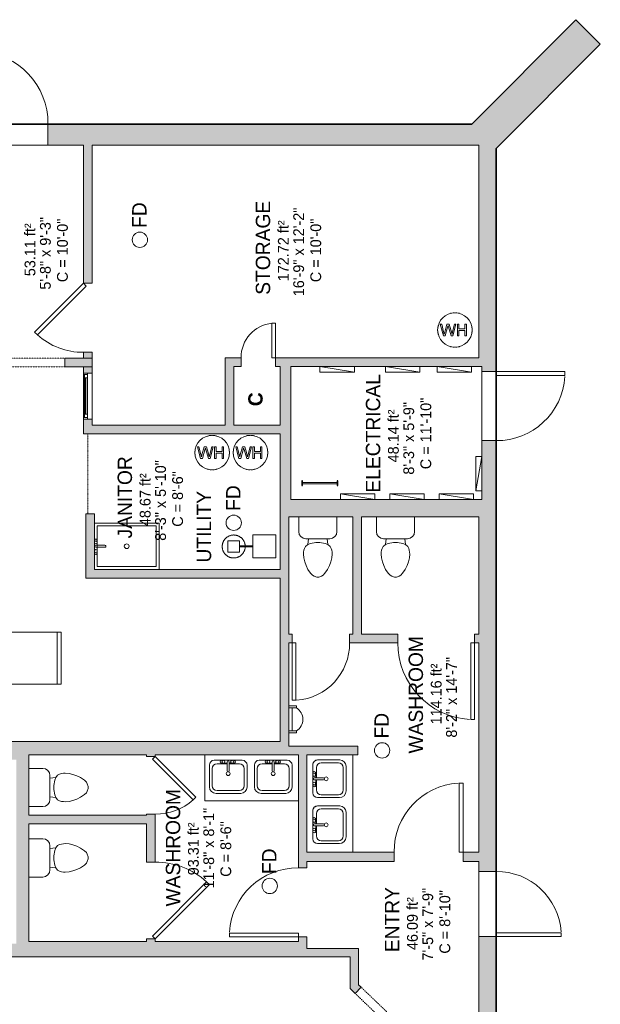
# Model space of a CAD drawing. Header units: inches. Extents: x -294 to 396, y -522 to 604.
# Tile 3 of 3: x 93 to 396, y 5 to 519. Entities that reach past the tile are written whole.
import ezdxf

# ---------------------------------------------------------------- set-up
doc = ezdxf.new("R2010")
doc.units = ezdxf.units.IN
doc.header["$MEASUREMENT"] = 0
doc.linetypes.add('Dash', pattern=[0.23622, 0.11811, -0.11811])
doc.linetypes.add('Overhead', pattern=[0.15625, 0.09375, -0.0625])
for name, color, linetype, lineweight in [('A-AREA', 32, 'Dash', 9), ('A-AREA-IDEN', 2, 'Continuous', 9), ('A-DETL', 90, 'Continuous', 9), ('A-DETL-GENF', 92, 'Overhead', 9), ('A-DETL-MEDM', 90, 'Continuous', 9), ('A-DOOR', 31, 'Continuous', 9), ('A-FLOR', 192, 'Continuous', 9), ('A-GENM', 13, 'Continuous', 9), ('A-GLAZ', 151, 'Continuous', 9), ('A-OBJECTS', 90, 'Continuous', 9), ('A-WALL', 90, 'Continuous', 9), ('A-WALL-PATT', 111, 'Continuous', 9), ('E-ELEC-EQPM', 71, 'Continuous', 9), ('G-ANNO-TEXT', 231, 'Continuous', 9), ('M-EQPM', 90, 'Continuous', 9), ('P-SANR-FIXT', 6, 'Continuous', 9), ('Q-SPCQ', 2, 'Continuous', 9)]:
    doc.layers.add(name, color=color, linetype=linetype, lineweight=lineweight)
doc.styles.add('Inter_1', font='txt', dxfattribs={"height": 5.625})
doc.styles.add('Inter_2', font='txt', dxfattribs={"height": 7.5})
doc.styles.add('Inter_B', font='txt', dxfattribs={"height": 7.5})

# ---------------------------------------------------------------- blocks, each defined once
blk = doc.blocks.new('Planitar - Single Door_Flush Panel - 3_-0_ x 6_-8_ 45-4178307-Main Floor')
at = {"layer": 'A-DOOR', "lineweight": 18}
for p, q in [((-7.46, 27.71), (-8.88, 26.29)), ((16.58, 0.83), (-8.88, 26.29)), ((18, 2.25), (-7.46, 27.71)), ((18, 2.25), (16.58, 0.83))]:
    blk.add_line(p, q, dxfattribs=at)
at = {"layer": 'A-DOOR'}
blk.add_arc((17.46, 2.55), 35.46, 137.9691, 180.478, dxfattribs=at)
blk = doc.blocks.new('Planitar - Single Door_Flush Panel - 3_-2_ x 6_-8_-4178265-Main Floor')
at = {"layer": 'A-DOOR', "lineweight": 18}
for p, q in [((16.99, -5.5), (16.99, -43.5)), ((19, -5.5), (16.99, -5.5)), ((19, -5.5), (19, -43.5)), ((19, -43.5), (16.99, -43.5))]:
    blk.add_line(p, q, dxfattribs=at)
at = {"layer": 'A-DOOR'}
blk.add_arc((18.77, -5.8), 37.77, 179.5448, 266.4648, dxfattribs=at)
blk = doc.blocks.new('Planitar - Single Door_Flush Panel - 1_-6_ x 6_-8_-4178373-Main Floor')
at = {"layer": 'A-DOOR', "lineweight": 18}
for p, q in [((6.99, 2.25), (6.99, 20.25)), ((9, 20.25), (6.99, 20.25)), ((9, 2.25), (9, 20.25)), ((9, 2.25), (6.99, 2.25))]:
    blk.add_line(p, q, dxfattribs=at)
at = {"layer": 'A-DOOR'}
blk.add_arc((8.77, 2.55), 17.77, 95.2025, 180.9674, dxfattribs=at)
blk = doc.blocks.new('Planitar - Single Door_Flush Panel - 3_-0_ x 6_-8_-4312820-Main Floor')
at = {"layer": 'A-DOOR', "lineweight": 18}
for p, q in [((15.99, -3.75), (15.99, -39.75)), ((18, -3.75), (15.99, -3.75)), ((18, -3.75), (18, -39.75)), ((18, -39.75), (15.99, -39.75))]:
    blk.add_line(p, q, dxfattribs=at)
at = {"layer": 'A-DOOR'}
blk.add_arc((17.77, -4.05), 35.77, 179.5194, 266.3656, dxfattribs=at)
blk = doc.blocks.new('Planitar - Single Door_Flush Panel - 3_-0_ x 6_-8_-4178638-Main Floor')
at = {"layer": 'A-DOOR', "lineweight": 18}
for p, q in [((15.99, 2.5), (15.99, 38.5)), ((18, 38.5), (15.99, 38.5)), ((18, 2.5), (18, 38.5)), ((18, 2.5), (15.99, 2.5))]:
    blk.add_line(p, q, dxfattribs=at)
at = {"layer": 'A-DOOR'}
blk.add_arc((17.77, 2.8), 35.77, 93.6344, 180.4806, dxfattribs=at)
blk = doc.blocks.new('Planitar - Single Door_Flush Panel - 3_-0_ x 6_-8_-4178727-Main Floor')
at = {"layer": 'A-DOOR', "lineweight": 18}
for p, q in [((15.99, -2.25), (15.99, -38.25)), ((18, -2.25), (15.99, -2.25)), ((18, -2.25), (18, -38.25)), ((18, -38.25), (15.99, -38.25))]:
    blk.add_line(p, q, dxfattribs=at)
at = {"layer": 'A-DOOR'}
blk.add_arc((17.77, -2.55), 35.77, 179.5194, 266.3656, dxfattribs=at)
blk = doc.blocks.new('Planitar - Single Door_Flush Panel - 2_-6_ x 6_-8_-4178827-Main Floor')
at = {"layer": 'A-DOOR', "lineweight": 18}
for p, q in [((12.99, 2.25), (12.99, 32.25)), ((15, 32.25), (12.99, 32.25)), ((15, 2.25), (15, 32.25)), ((15, 2.25), (12.99, 2.25))]:
    blk.add_line(p, q, dxfattribs=at)
at = {"layer": 'A-DOOR'}
blk.add_arc((14.77, 2.55), 29.77, 93.991, 180.5775, dxfattribs=at)
blk = doc.blocks.new('Planitar - Single Door_Flush Panel - 2_-6_ x 6_-8_ 45-4186511-Main Floor')
at = {"layer": 'A-DOOR', "lineweight": 18}
for p, q in [((13.58, -0.83), (-7.63, -22.04)), ((15, -2.25), (-6.21, -23.46)), ((15, -2.25), (13.58, -0.83)), ((-6.21, -23.46), (-7.63, -22.04))]:
    blk.add_line(p, q, dxfattribs=at)
at = {"layer": 'A-DOOR'}
blk.add_arc((14.46, -2.55), 29.46, 179.4247, 221.4255, dxfattribs=at)
blk = doc.blocks.new('Planitar - Single Door_Flush Panel - 3_-4_ x 6_-8_ 45-4179040-Main Floor')
at = {"layer": 'A-DOOR', "lineweight": 18}
for p, q in [((-8.28, 30.53), (-9.7, 29.11)), ((18.58, 0.83), (-9.7, 29.11)), ((20, 2.25), (-8.28, 30.53)), ((20, 2.25), (18.58, 0.83))]:
    blk.add_line(p, q, dxfattribs=at)
at = {"layer": 'A-DOOR'}
blk.add_arc((19.46, 2.55), 39.46, 137.668, 180.4295, dxfattribs=at)
blk = doc.blocks.new('Planitar - Single Door_Flush Panel - 3_-4_ x 6_-8_-4178958-Main Floor')
at = {"layer": 'A-DOOR', "lineweight": 18}
for p, q in [((17.99, -2.25), (17.99, -42.25)), ((20, -2.25), (17.99, -2.25)), ((20, -2.25), (20, -42.25)), ((20, -42.25), (17.99, -42.25))]:
    blk.add_line(p, q, dxfattribs=at)
at = {"layer": 'A-DOOR'}
blk.add_arc((19.77, -2.55), 39.77, 179.5677, 266.5563, dxfattribs=at)
blk = doc.blocks.new('Planitar - Single Door_Flush Panel - 2_-10_ x 6_-8_-4331855-Main Floor')
at = {"layer": 'A-DOOR', "lineweight": 18}
for p, q in [((14.99, 4.5), (14.99, 38.5)), ((17, 38.5), (14.99, 38.5)), ((17, 4.5), (17, 38.5)), ((17, 4.5), (14.99, 4.5))]:
    blk.add_line(p, q, dxfattribs=at)
at = {"layer": 'A-DOOR'}
blk.add_arc((16.77, 4.8), 33.77, 93.7425, 180.5091, dxfattribs=at)
blk = doc.blocks.new('Planitar - Opening - 3_-2_ x 6_-8_-4179119-Main Floor')
at = {"layer": 'A-DETL-GENF'}
for p, q in [((18.68, 2.25), (-19.32, 2.25)), ((-19.32, -2.25), (18.68, -2.25))]:
    blk.add_line(p, q, dxfattribs=at)
at = {"layer": 'A-DETL-MEDM'}
for p, q in [((-19.32, 2.25), (-19.32, -2.25)), ((18.68, -2.25), (18.68, 2.25))]:
    blk.add_line(p, q, dxfattribs=at)
blk = doc.blocks.new('Fridge - Default 1-4196320-Main Floor')
at = {"layer": 'Q-SPCQ'}
for p, q in [((13.56, -3.94), (-13.56, -3.94)), ((-13.56, -3.94), (-13.56, -37.27)), ((-13.56, -3.94), (13.56, -3.94)), ((-13.56, -37.27), (-13.56, -3.94)), ((13.56, -37.27), (13.56, -3.94)), ((13.56, -3.94), (13.56, -37.27)), ((-13.56, -35.27), (13.56, -35.27)), ((-13.56, -37.27), (13.56, -37.27)), ((13.56, -37.27), (-13.56, -37.27))]:
    blk.add_line(p, q, dxfattribs=at)
blk = doc.blocks.new('Water Softener - Default 1-3371083-Main Floor')
at = {"layer": 'M-EQPM'}
for p, q in [((22, 6), (10, 6)), ((10, 6), (10, -6)), ((22, -6), (22, 6)), ((3, 3), (-3, 3)), ((-3, 3), (-3, -3)), ((3, -3), (3, 3)), ((5.75, 0.25), (3, 0.25)), ((10, 0.25), (9.75, 0.25)), ((-3, -3), (3, -3)), ((3, -0.25), (5.75, -0.25)), ((9.75, -0.25), (10, -0.25)), ((10, -6), (22, -6))]:
    blk.add_line(p, q, dxfattribs=at)
at = {"layer": 'M-EQPM', "flags": 128}
for points in [[(6, 0.24), (5.98, 0.48), (5.96, 0.72), (5.92, 0.96), (5.88, 1.19), (5.83, 1.43), (5.77, 1.66), (5.7, 1.89), (5.62, 2.11), (5.53, 2.34), (5.43, 2.56), (5.32, 2.77), (5.21, 2.98), (5.08, 3.19), (4.95, 3.39), (4.81, 3.58), (4.67, 3.77), (4.51, 3.96), (4.35, 4.13), (4.18, 4.3), (4, 4.47), (3.82, 4.62), (3.63, 4.77), (3.44, 4.92), (3.24, 5.05), (3.04, 5.17), (2.83, 5.29), (2.61, 5.4), (2.4, 5.5), (2.17, 5.59), (1.95, 5.67), (1.72, 5.75), (1.49, 5.81), (1.26, 5.87), (1.02, 5.91), (0.78, 5.95), (0.54, 5.98), (0.3, 5.99), (0.06, 6), (-0.18, 6), (-0.41, 5.99), (-0.65, 5.96), (-0.89, 5.93), (-1.13, 5.89), (-1.36, 5.84), (-1.6, 5.78), (-1.83, 5.72), (-2.05, 5.64), (-2.28, 5.55), (-2.5, 5.46), (-2.71, 5.35), (-2.92, 5.24), (-3.13, 5.12), (-3.33, 4.99), (-3.53, 4.85), (-3.72, 4.71), (-3.91, 4.55), (-4.09, 4.39), (-4.26, 4.23), (-4.42, 4.05), (-4.58, 3.87), (-4.73, 3.69), (-4.88, 3.49), (-5.01, 3.3), (-5.14, 3.09), (-5.26, 2.88), (-5.37, 2.67), (-5.47, 2.46), (-5.57, 2.23), (-5.65, 2.01), (-5.73, 1.78), (-5.8, 1.55), (-5.85, 1.32), (-5.9, 1.08), (-5.94, 0.85), (-5.97, 0.61), (-5.99, 0.37), (-6, 0.13), (-6, 0)], [(7.75, 0.25), (7.75, 0.25), (7.74, 0.25), (7.74, 0.25), (7.72, 0.25), (7.71, 0.25), (7.69, 0.25), (7.67, 0.25), (7.65, 0.25), (7.62, 0.25), (7.59, 0.25), (7.56, 0.25), (7.52, 0.25), (7.49, 0.25), (7.44, 0.25), (7.4, 0.25), (7.35, 0.25), (7.31, 0.25), (7.25, 0.25), (7.2, 0.25), (7.14, 0.25), (7.08, 0.25), (7.02, 0.25), (6.96, 0.25), (6.9, 0.25), (6.83, 0.25), (6.76, 0.25), (6.69, 0.25), (6.62, 0.25), (6.55, 0.25), (6.47, 0.25), (6.4, 0.25), (6.32, 0.25), (6.25, 0.25), (6.17, 0.25), (6.09, 0.25), (6.01, 0.25), (5.93, 0.25), (5.85, 0.25), (5.77, 0.25), (5.75, 0.25)], [(7.7, 0.24), (7.71, 0.25), (7.72, 0.25), (7.73, 0.25), (7.74, 0.25), (7.75, 0.25), (7.75, 0.25)], [(7.75, 0.25), (7.75, 0.25), (7.76, 0.25), (7.76, 0.25), (7.78, 0.25), (7.79, 0.25), (7.81, 0.25), (7.83, 0.25), (7.85, 0.25), (7.88, 0.25), (7.91, 0.25), (7.94, 0.25), (7.98, 0.25), (8.01, 0.25), (8.06, 0.25), (8.1, 0.25), (8.15, 0.25), (8.19, 0.25), (8.25, 0.25), (8.3, 0.25), (8.36, 0.25), (8.42, 0.25), (8.48, 0.25), (8.54, 0.25), (8.6, 0.25), (8.67, 0.25), (8.74, 0.25), (8.81, 0.25), (8.88, 0.25), (8.95, 0.25), (9.03, 0.25), (9.1, 0.25), (9.18, 0.25), (9.25, 0.25), (9.33, 0.25), (9.41, 0.25), (9.49, 0.25), (9.57, 0.25), (9.65, 0.25), (9.73, 0.25), (9.75, 0.25)], [(-6, 0), (-6, -0.24), (-5.98, -0.48), (-5.96, -0.72), (-5.92, -0.96), (-5.88, -1.19), (-5.83, -1.43), (-5.77, -1.66), (-5.7, -1.89), (-5.62, -2.11), (-5.53, -2.34), (-5.43, -2.56), (-5.32, -2.77), (-5.21, -2.98), (-5.08, -3.19), (-4.95, -3.39), (-4.81, -3.58), (-4.67, -3.77), (-4.51, -3.96), (-4.35, -4.13), (-4.18, -4.3), (-4, -4.47), (-3.82, -4.62), (-3.63, -4.77), (-3.44, -4.92), (-3.24, -5.05), (-3.04, -5.17), (-2.83, -5.29), (-2.61, -5.4), (-2.4, -5.5), (-2.17, -5.59), (-1.95, -5.67), (-1.72, -5.75), (-1.49, -5.81), (-1.26, -5.87), (-1.02, -5.91), (-0.78, -5.95), (-0.54, -5.98), (-0.3, -5.99), (-0.06, -6), (0.18, -6), (0.41, -5.99), (0.65, -5.96), (0.89, -5.93), (1.13, -5.89), (1.36, -5.84), (1.6, -5.78), (1.83, -5.72), (2.05, -5.64), (2.28, -5.55), (2.5, -5.46), (2.71, -5.35), (2.92, -5.24), (3.13, -5.12), (3.33, -4.99), (3.53, -4.85), (3.72, -4.71), (3.91, -4.55), (4.09, -4.39), (4.26, -4.23), (4.42, -4.05), (4.58, -3.87), (4.73, -3.69), (4.88, -3.49), (5.01, -3.3), (5.14, -3.09), (5.26, -2.88), (5.37, -2.67), (5.47, -2.46), (5.57, -2.23), (5.65, -2.01), (5.73, -1.78), (5.8, -1.55), (5.85, -1.32), (5.9, -1.08), (5.94, -0.85), (5.97, -0.61), (5.99, -0.37), (5.99, -0.23)], [(5.75, -0.25), (5.83, -0.25), (5.91, -0.25), (5.99, -0.25), (6.07, -0.25), (6.15, -0.25), (6.23, -0.25), (6.3, -0.25), (6.38, -0.25), (6.45, -0.25), (6.53, -0.25), (6.6, -0.25), (6.67, -0.25), (6.74, -0.25), (6.81, -0.25), (6.88, -0.25), (6.94, -0.25), (7.01, -0.25), (7.07, -0.25), (7.13, -0.25), (7.18, -0.25), (7.24, -0.25), (7.29, -0.25), (7.34, -0.25), (7.39, -0.25), (7.43, -0.25), (7.47, -0.25), (7.51, -0.25), (7.55, -0.25), (7.58, -0.25), (7.61, -0.25), (7.64, -0.25), (7.67, -0.25), (7.69, -0.25), (7.71, -0.25), (7.72, -0.25), (7.73, -0.25), (7.74, -0.25), (7.75, -0.25), (7.75, -0.25), (7.75, -0.25)], [(7.75, -0.25), (7.74, -0.25), (7.73, -0.25), (7.72, -0.25), (7.71, -0.25), (7.7, -0.25)], [(9.75, -0.25), (9.67, -0.25), (9.59, -0.25), (9.51, -0.25), (9.43, -0.25), (9.35, -0.25), (9.27, -0.25), (9.2, -0.25), (9.12, -0.25), (9.05, -0.25), (8.97, -0.25), (8.9, -0.25), (8.83, -0.25), (8.76, -0.25), (8.69, -0.25), (8.62, -0.25), (8.56, -0.25), (8.49, -0.25), (8.43, -0.25), (8.37, -0.25), (8.32, -0.25), (8.26, -0.25), (8.21, -0.25), (8.16, -0.25), (8.11, -0.25), (8.07, -0.25), (8.03, -0.25), (7.99, -0.25), (7.95, -0.25), (7.92, -0.25), (7.89, -0.25), (7.86, -0.25), (7.83, -0.25), (7.81, -0.25), (7.79, -0.25), (7.78, -0.25), (7.77, -0.25), (7.76, -0.25), (7.75, -0.25), (7.75, -0.25), (7.75, -0.25)]]:
    blk.add_lwpolyline(points, dxfattribs=at)
blk = doc.blocks.new('Toilet - Default 1-316794-Main Floor')
at = {"layer": 'P-SANR-FIXT'}
for p, q in [((-9.98, 11.75), (-9.98, 19.47)), ((9.98, 19.47), (9.98, 11.75)), ((6.25, 8.02), (-6.25, 8.02)), ((-4.86, 8.02), (-5.21, 5)), ((-3.84, 5.5), (-5.21, 5)), ((-1, 6), (-3.84, 5.5)), ((1, 6), (-1, 6)), ((3.84, 5.5), (1, 6)), ((5.21, 5), (3.84, 5.5)), ((4.86, 8.02), (5.21, 5)), ((-7.41, 1), (-7.5, 0)), ((-7.5, 0), (-7.33, -1.99)), ((-7.24, 2), (-7.41, 1)), ((-6.97, 3), (-7.24, 2)), ((-6.4, 4), (-6.97, 3)), ((-5.21, 5), (-6.4, 4)), ((6.4, 4), (5.21, 5)), ((6.97, 3), (6.4, 4)), ((7.24, 2), (6.97, 3)), ((7.41, 1), (7.24, 2)), ((7.33, -1.99), (7.5, 0)), ((7.5, 0), (7.41, 1)), ((-7.33, -1.99), (-6.79, -4)), ((-6.79, -4), (-6.06, -6)), ((6.06, -6), (6.79, -4)), ((6.79, -4), (7.33, -1.99)), ((-6.06, -6), (-5.13, -8)), ((-5.13, -8), (-3.74, -10)), ((-3.74, -10), (-2.74, -11)), ((2.74, -11), (3.74, -10)), ((3.74, -10), (5.13, -8)), ((5.13, -8), (6.06, -6)), ((-2.74, -11), (-1.87, -11.5)), ((-1.87, -11.5), (-0.5, -12)), ((-0.5, -12), (0.5, -12)), ((0.5, -12), (1.87, -11.5)), ((1.87, -11.5), (2.74, -11))]:
    blk.add_line(p, q, dxfattribs=at)
for centre, start, end in [((-6.25, 11.75), 180, 270), ((6.25, 11.75), 270, 360)]:
    blk.add_arc(centre, 3.73, start, end, dxfattribs=at)
blk = doc.blocks.new('Toilet - Default 1-V3-Main Floor')
at = {"layer": 'P-SANR-FIXT'}
for p, q in [((-9.98, 11.75), (-9.98, 19.05)), ((9.98, 19.05), (9.98, 11.75)), ((6.25, 8.02), (-6.25, 8.02)), ((-4.86, 8.02), (-5.21, 5)), ((-3.84, 5.5), (-5.21, 5)), ((-1, 6), (-3.84, 5.5)), ((1, 6), (-1, 6)), ((3.84, 5.5), (1, 6)), ((5.21, 5), (3.84, 5.5)), ((4.86, 8.02), (5.21, 5)), ((-7.41, 1), (-7.5, 0)), ((-7.5, 0), (-7.33, -1.99)), ((-7.24, 2), (-7.41, 1)), ((-6.97, 3), (-7.24, 2)), ((-6.4, 4), (-6.97, 3)), ((-5.21, 5), (-6.4, 4)), ((6.4, 4), (5.21, 5)), ((6.97, 3), (6.4, 4)), ((7.24, 2), (6.97, 3)), ((7.41, 1), (7.24, 2)), ((7.33, -1.99), (7.5, 0)), ((7.5, 0), (7.41, 1)), ((-7.33, -1.99), (-6.79, -4)), ((-6.79, -4), (-6.06, -6)), ((6.06, -6), (6.79, -4)), ((6.79, -4), (7.33, -1.99)), ((-6.06, -6), (-5.13, -8)), ((-5.13, -8), (-3.74, -10)), ((-3.74, -10), (-2.74, -11)), ((2.74, -11), (3.74, -10)), ((3.74, -10), (5.13, -8)), ((5.13, -8), (6.06, -6)), ((-2.74, -11), (-1.87, -11.5)), ((-1.87, -11.5), (-0.5, -12)), ((-0.5, -12), (0.5, -12)), ((0.5, -12), (1.87, -11.5)), ((1.87, -11.5), (2.74, -11))]:
    blk.add_line(p, q, dxfattribs=at)
for centre, start, end in [((-6.25, 11.75), 180, 270), ((6.25, 11.75), 270, 360)]:
    blk.add_arc(centre, 3.73, start, end, dxfattribs=at)
blk = doc.blocks.new('Bath-Basin DO NOT USE - 500 x 440mm-2615461-Main Floor')
at = {"layer": 'P-SANR-FIXT'}
for p, q in [((7.96, 7.09), (-6.72, 7.09)), ((7.96, 7.09), (-6.72, 7.09)), ((0.12, 5.22), (-5.22, 5.22)), ((3.62, 7.09), (-2.88, 7.09)), ((-2.88, 5.59), (0.12, 5.59)), ((0.12, 6.33), (0.12, 1.59)), ((1.12, 6.33), (1.12, 1.59)), ((1.12, 5.59), (3.62, 5.59)), ((6.46, 5.22), (1.12, 5.22)), ((-9.22, 4.59), (-9.22, -6.73)), ((-9.22, 4.59), (-9.22, -6.73)), ((-7.72, 2.72), (-7.72, -6.23)), ((8.96, -6.23), (8.96, 2.72)), ((10.46, -6.91), (10.46, 4.59)), ((10.46, -6.91), (10.46, 4.59)), ((-5.72, -10.23), (7.14, -10.23)), ((-5.72, -10.23), (7.14, -10.23)), ((-5.22, -8.73), (6.46, -8.73))]:
    blk.add_line(p, q, dxfattribs=at)
for centre, radius, start, end in [((-6.72, 4.59), 2.5, 90, 180), ((-6.72, 4.59), 2.5, 90, 180), ((-5.22, 2.72), 2.5, 90, 180), ((-2.88, 6.34), 0.75, 90, 270), ((-1.88, 6.34), 0.75, 360, 180), ((-1.88, 6.34), 0.75, 180, 0), ((0.62, 6.33), 0.5, 360, 180), ((2.62, 6.34), 0.75, 360, 180), ((2.62, 6.34), 0.75, 180, 360), ((3.62, 6.34), 0.75, 270, 90), ((6.46, 2.72), 2.5, 0, 90), ((7.96, 4.59), 2.5, 0, 90), ((7.96, 4.59), 2.5, 360, 90), ((0.62, 0.13), 1, 360, 180), ((0.62, 0.13), 1, 180, 0), ((0.62, 1.59), 0.5, 180, 0), ((-5.72, -6.73), 3.5, 180, 270), ((-5.72, -6.73), 3.5, 180, 270), ((-5.22, -6.23), 2.5, 180, 270), ((6.46, -6.23), 2.5, 270, 0), ((7.14, -6.91), 3.32, 270, 360), ((7.14, -6.91), 3.32, 270, 0)]:
    blk.add_arc(centre, radius, start, end, dxfattribs=at)
blk = doc.blocks.new('Planitar - Opening - 4_-8_ x 6_-8-4199323-Main Floor')
at = {"layer": 'A-DETL-GENF'}
for p, q in [((27.68, 2.25), (-28.32, 2.25)), ((-28.32, -2.25), (27.68, -2.25))]:
    blk.add_line(p, q, dxfattribs=at)
at = {"layer": 'A-DETL-MEDM'}
for p, q in [((-28.32, 2.25), (-28.32, -2.25)), ((27.68, -2.25), (27.68, 2.25))]:
    blk.add_line(p, q, dxfattribs=at)
blk = doc.blocks.new('Planitar-Fixed - Default 1-4200011-Main Floor')
at = {"layer": 'A-GLAZ', "lineweight": 18}
for p, q in [((-12, 2.76), (-11.25, 2.76)), ((-11.25, 2.76), (-12, 2.76)), ((-11.25, 2.76), (-11.25, 0.53)), ((-11.25, 0.53), (-11.25, 2.76)), ((-11.25, 2.26), (-9.52, 2.26)), ((-9.52, 2.26), (-11.25, 2.26)), ((-11.25, 2.26), (-11.25, 0.53)), ((-11.25, 0.53), (-9.52, 0.53)), ((-9.52, 2.26), (-9.52, 0.53)), ((-9.52, 0.53), (-9.52, 2.26)), ((9.52, 2.26), (9.52, 0.53)), ((11.25, 2.26), (9.52, 2.26)), ((11.25, 2.26), (9.52, 2.26)), ((9.52, 2.26), (9.52, 0.53)), ((9.52, 0.53), (11.25, 0.53)), ((11.25, 2.76), (11.25, 0.53)), ((11.96, 2.76), (11.25, 2.76)), ((12, 2.76), (11.25, 2.76)), ((11.25, 2.76), (11.25, 0.53)), ((11.25, 0.53), (11.25, 2.26)), ((-12, -1.74), (-10.74, -1.74)), ((12, -1.74), (10.74, -1.74))]:
    blk.add_line(p, q, dxfattribs=at)
at = {"layer": 'A-GLAZ'}
for p, q in [((12, 0.53), (-12, 0.53)), ((-12, 0.53), (-12, -1.74)), ((-11.25, 2.76), (11.25, 2.76)), ((-9.52, 2.26), (9.52, 2.26)), ((12, -1.74), (12, 0.53)), ((-12, -1.74), (12, -1.74))]:
    blk.add_line(p, q, dxfattribs=at)
at = {"layer": 'A-GLAZ', "lineweight": 25}
blk.add_line((-9.52, 1.4), (9.52, 1.4), dxfattribs=at)
blk = doc.blocks.new('Electrical Panel - Power Panel-4293514-Main Floor')
at = {"layer": 'E-ELEC-EQPM'}
for p, q in [((-15.96, 5.25), (2.04, 2.25)), ((-15.96, 5.25), (2.04, 5.25)), ((-15.96, 2.25), (-15.96, 5.25)), ((2.04, 2.25), (2.04, 5.25)), ((-15.96, 2.25), (2.04, 2.25))]:
    blk.add_line(p, q, dxfattribs=at)
blk = doc.blocks.new('Electrical Panel - Power Panel-4293624-Main Floor')
at = {"layer": 'E-ELEC-EQPM'}
for p, q in [((-15.96, 6.75), (2.04, 3.75)), ((-15.96, 6.75), (2.04, 6.75)), ((-15.96, 3.75), (-15.96, 6.75)), ((2.04, 3.75), (2.04, 6.75)), ((-15.96, 3.75), (2.04, 3.75))]:
    blk.add_line(p, q, dxfattribs=at)
blk = doc.blocks.new('Electrical Panel - Power Panel-4293648-Main Floor')
at = {"layer": 'E-ELEC-EQPM'}
for p, q in [((-15.96, 7.5), (2.04, 4.5)), ((-15.96, 7.5), (2.04, 7.5)), ((-15.96, 4.5), (-15.96, 7.5)), ((2.04, 4.5), (2.04, 7.5)), ((-15.96, 4.5), (2.04, 4.5))]:
    blk.add_line(p, q, dxfattribs=at)
blk = doc.blocks.new('Bath- Shower - Basin Rectangular - Default 1-4319471-Main Floor')
at = {"layer": 'P-SANR-FIXT'}
for p, q in [((16.88, 12.12), (-16.87, 12.12)), ((-15.37, 10.62), (15.38, 10.62)), ((-15.37, -10.63), (-15.37, 10.62)), ((15.38, 10.62), (15.38, -10.63)), ((16.88, -12.13), (16.88, 12.12)), ((15.38, -10.63), (-15.37, -10.63))]:
    blk.add_line(p, q, dxfattribs=at)
for start, end in [(360, 180), (180, 360)]:
    blk.add_arc((0, 0.01), 1.25, start, end, dxfattribs=at)
blk = doc.blocks.new('Wall Faucet - Default 1-4320871-Main Floor')
at = {"layer": 'P-SANR-FIXT'}
for p, q in [((-2.88, 5.59), (0.12, 5.59)), ((0.12, 6.33), (0.12, 1.59)), ((1.12, 6.33), (1.12, 1.59)), ((1.12, 5.59), (3.62, 5.59))]:
    blk.add_line(p, q, dxfattribs=at)
for centre, radius, start, end in [((-2.88, 6.34), 0.75, 90, 270), ((-1.88, 6.34), 0.75, 360, 180), ((-1.88, 6.34), 0.75, 180, 0), ((0.62, 6.33), 0.5, 360, 180), ((2.62, 6.34), 0.75, 360, 180), ((2.62, 6.34), 0.75, 180, 360), ((3.62, 6.34), 0.75, 270, 90), ((0.62, 1.59), 0.5, 180, 0)]:
    blk.add_arc(centre, radius, start, end, dxfattribs=at)
blk = doc.blocks.new('Ladder - Default 1-4337002-Main Floor')
at = {"layer": 'A-GENM', "lineweight": 25}
for p, q in [((-9, 1.25), (-9.375, 1.25)), ((-9.375, 1.25), (-9.375, -1.25)), ((-9, -1.25), (-9, 1.25)), ((9.375, 1.25), (9, 1.25)), ((9, 1.25), (9, -1.25)), ((9.375, -1.25), (9.375, 1.25)), ((-9.375, -1.25), (-9, -1.25)), ((9, -1.25), (9.375, -1.25))]:
    blk.add_line(p, q, dxfattribs=at)
at = {"layer": 'A-GENM'}
for p, q in [((9, 0.375), (-9, 0.375)), ((-9, -0.375), (9, -0.375))]:
    blk.add_line(p, q, dxfattribs=at)
blk = doc.blocks.new('Hot Water Heater - Default 1-3363972-Main Floor')
at = {"layer": 'M-EQPM'}
for p, q in [((-6.88, 2.97), (-7.66, 2.97)), ((-7.66, 2.97), (-6.01, -3.05)), ((-5.93, -0.99), (-6.88, 2.97)), ((-4.12, 2.97), (-5.32, -1.13)), ((-5.11, -3.05), (-3.79, 1.46)), ((-3, 2.97), (-4.12, 2.97)), ((-3.79, 1.46), (-3.56, 2.25)), ((-3.56, 2.25), (-3.36, 1.6)), ((-3.36, 1.6), (-1.92, -3.05)), ((-2.14, 0), (-3, 2.97)), ((-0.24, 2.97), (-1.2, -1.02)), ((-1.11, -3.05), (0.53, 2.97)), ((0.53, 2.97), (-0.24, 2.97)), ((2.04, 2.97), (1.29, 2.97)), ((1.29, 2.97), (1.29, -3.05)), ((2.04, 0.53), (2.04, 2.97)), ((5.24, 0.53), (2.04, 0.53)), ((6, 2.97), (5.24, 2.97)), ((5.24, 2.97), (5.24, 0.53)), ((6, -3.05), (6, 2.97)), ((-6.01, -3.05), (-5.11, -3.05)), ((-5.63, -2.21), (-5.93, -0.99)), ((-5.32, -1.13), (-5.63, -2.21)), ((-1.49, -2.21), (-2.14, 0)), ((-1.92, -3.05), (-1.11, -3.05)), ((-1.2, -1.02), (-1.49, -2.21)), ((1.29, -3.05), (2.04, -3.05)), ((2.04, -3.05), (2.04, -0.23)), ((2.04, -0.23), (5.24, -0.23)), ((5.24, -0.23), (5.24, -3.05)), ((5.24, -3.05), (6, -3.05))]:
    blk.add_line(p, q, dxfattribs=at)
for start, end in [(360, 180), (360, 180), (103.7586, 105), (91.9375, 100.5045), (79.4955, 88.0625), (75, 76.2414), (180, 360), (180, 360), (169.4955, 178.0625), (165, 166.2414), (13.7586, 15), (1.9375, 10.5045), (181.9375, 190.5045), (193.7586, 195), (345, 346.2414), (349.4955, 358.0625), (255, 256.2414), (259.4955, 268.0625), (271.9375, 280.5045), (283.7586, 285)]:
    blk.add_arc((0, 0), 9, start, end, dxfattribs=at)
blk = doc.blocks.new('Bath-Urinal - Default 1-4382352-Main Floor')
at = {"layer": 'P-SANR-FIXT'}
for p, q in [((-10.29, 6.25), (-11.29, 6.25)), ((-11.29, 6.25), (-11.29, 2.25)), ((-10.29, 6.25), (-10.29, 2.25)), ((2.73, 6.25), (1.71, 6.25)), ((1.71, 6.25), (1.71, 2.25)), ((2.73, 2.25), (2.73, 6.25)), ((-11.29, 2.25), (2.73, 2.25)), ((1.71, 4.1), (-10.29, 4.1)), ((-10.29, 4.1), (-10.29, 2.25)), ((1.71, 2.25), (1.71, 4.1))]:
    blk.add_line(p, q, dxfattribs=at)
blk.add_arc((-4.29, 2.64), 7, 31.0027, 148.9973, dxfattribs=at)

msp = doc.modelspace()

# ---------------------------------------------------------------- hatches: boundary and pattern name
at = {"layer": 'A-WALL-PATT'}
for color, points in [(9, [(341.59, 451.39), (396.04, 505.84), (383.31, 518.57), (328.86, 464.12), (341.59, 464.12), (341.59, 453.12)]), (9, [(334.09, 339.87), (341.59, 339.87), (341.59, 453.12), (332.59, 453.12), (332.59, 339.87)]), (9, [(200.09, 306.87), (204.59, 306.87), (204.59, 342.12), (200.09, 342.12), (200.09, 314.45)]), (254, [(228.84, 268.12), (234.34, 268.12), (234.34, 337.62), (228.84, 337.62), (228.84, 277.37)]), (254, [(228.84, 302.37), (228.84, 306.87), (126.09, 306.87), (126.09, 302.37), (213.08, 302.37)]), (9, [(228.84, 259.12), (332.59, 259.12), (332.59, 263.62), (334.09, 263.62), (334.09, 268.12), (228.84, 268.12), (228.84, 260.16)]), (9, [(127.34, 231.62), (131.84, 231.62), (131.84, 260.62), (127.34, 260.62)]), (9, [(231.09, 139.37), (233.34, 139.37), (233.34, 259.12), (228.84, 259.12), (228.84, 141.87), (231.09, 141.87)]), (9, [(266.84, 197.87), (271.34, 197.87), (271.34, 259.12), (266.84, 259.12), (266.84, 205.87)]), (9, [(127.34, 227.12), (228.84, 227.12), (228.84, 231.62), (127.34, 231.62)]), (9, [(91.09, 132.37), (97.59, 132.37), (97.59, 141.87), (77.59, 141.87), (77.59, 132.37), (84.33, 132.37)]), (9, [(163.59, 134.87), (231.09, 134.87), (231.09, 141.87), (97.59, 141.87), (97.59, 134.87), (159.09, 134.87)]), (9, [(242.84, 134.87), (269.34, 134.87), (269.34, 139.37), (231.09, 139.37), (231.09, 134.87), (238.83, 134.87)]), (9, [(91.09, 36.37), (94.34, 36.37), (94.34, 37.37), (97.59, 37.37), (97.59, 132.37), (91.09, 132.37), (91.09, 61.08)]), (9, [(135.83, 98.87), (159.09, 98.87), (159.09, 103.37), (97.59, 103.37), (97.59, 98.87), (110.08, 98.87)]), (9, [(135.83, 29.37), (238.34, 29.37), (238.34, 37.37), (94.34, 37.37), (94.34, 29.37)]), (9, [(269.84, 29.37), (269.84, 33.87), (242.84, 33.87), (242.84, 29.37), (265.34, 29.37)]), (9, [(268.05, 10.3), (269.84, 12.16), (269.84, 29.37), (265.34, 29.37), (265.34, 12.91)])]:
    msp.add_hatch(color=color, dxfattribs=at).paths.add_polyline_path(points, flags=0)
h = msp.add_hatch(color=9, dxfattribs=at)
h.paths.add_polyline_path([(341.59, 453.12), (341.59, 464.12), (107.59, 464.12), (107.59, 453.12), (332.59, 453.12)], flags=0)
h.paths.add_polyline_path([(69.59, 453.12), (69.59, 464.12), (55.09, 464.12), (55.09, 453.12), (57.34, 453.12)], flags=0)
h = msp.add_hatch(color=9, dxfattribs=at)
h.paths.add_polyline_path([(130.59, 341.87), (130.59, 344.99), (126.09, 344.99), (126.09, 341.87)], flags=0)
h.paths.add_polyline_path([(130.59, 380.99), (130.59, 453.12), (126.09, 453.12), (126.09, 380.99)], flags=0)
h = msp.add_hatch(color=9, dxfattribs=at)
h.paths.add_polyline_path([(60.46, 337.37), (60.46, 341.87), (52.84, 341.87), (52.84, 337.37)], flags=0)
h.paths.add_polyline_path([(116.46, 337.37), (130.59, 337.37), (130.59, 341.87), (116.46, 341.87)], flags=0)
h = msp.add_hatch(color=9, dxfattribs=at)
h.paths.add_polyline_path([(334.09, 337.62), (334.09, 339.87), (332.59, 339.87), (332.59, 342.12), (226.46, 342.12), (226.46, 337.62), (290.33, 337.62)], flags=0)
h.paths.add_polyline_path([(208.46, 337.62), (208.46, 342.12), (204.59, 342.12), (204.59, 337.62)], flags=0)
h = msp.add_hatch(color=9, dxfattribs=at)
h.paths.add_polyline_path([(341.59, 263.62), (341.59, 298.87), (334.09, 298.87), (334.09, 263.62)], flags=0)
h.paths.add_polyline_path([(341.59, 334.87), (341.59, 339.87), (334.09, 339.87), (334.09, 334.87)], flags=0)
h = msp.add_hatch(color=9, dxfattribs=at)
h.paths.add_polyline_path([(130.59, 306.87), (130.59, 310.12), (126.09, 310.12), (126.09, 306.87), (128.32, 306.87)], flags=0)
h.paths.add_polyline_path([(128.32, 334.12), (130.59, 334.12), (130.59, 337.37), (126.09, 337.37), (126.09, 334.12)], flags=0)
h = msp.add_hatch(color=9, dxfattribs=at)
h.paths.add_polyline_path([(341.59, -25.38), (341.59, 39.99), (332.59, 39.99), (332.59, -25.38)], flags=0)
h.paths.add_polyline_path([(341.59, 73.99), (341.59, 263.62), (332.59, 263.62), (332.59, 73.99)], flags=0)
h = msp.add_hatch(color=9, dxfattribs=at)
h.paths.add_polyline_path([(233.34, 193.37), (235.09, 193.37), (235.09, 197.87), (233.34, 197.87)], flags=0)
h.paths.add_polyline_path([(332.59, 193.37), (332.59, 197.87), (330.34, 197.87), (330.34, 193.37)], flags=0)
h.paths.add_polyline_path([(265.09, 193.37), (290.34, 193.37), (290.33, 197.87), (265.09, 197.87)], flags=0)
h = msp.add_hatch(color=9, dxfattribs=at)
h.paths.add_polyline_path([(163.59, 37.37), (163.59, 38.87), (159.09, 38.87), (159.09, 37.37)], flags=0)
h.paths.add_polyline_path([(159.09, 78.87), (163.59, 78.87), (163.59, 103.99), (159.09, 103.99), (159.09, 97.28)], flags=0)
h.paths.add_polyline_path([(159.09, 133.99), (163.59, 133.99), (163.59, 134.87), (159.09, 134.87)], flags=0)
h = msp.add_hatch(color=9, dxfattribs=at)
h.paths.add_polyline_path([(242.84, 29.37), (242.84, 39.87), (238.34, 39.87), (238.34, 29.37), (238.83, 29.37)], flags=0)
h.paths.add_polyline_path([(242.84, 75.87), (242.84, 134.87), (238.34, 134.87), (238.34, 75.87), (238.83, 75.87)], flags=0)
h = msp.add_hatch(color=9, dxfattribs=at)
h.paths.add_polyline_path([(332.59, 79.12), (332.59, 84.12), (324.34, 84.12), (324.34, 79.12)], flags=0)
h.paths.add_polyline_path([(288.34, 79.12), (288.34, 84.12), (242.84, 84.12), (242.84, 79.12)], flags=0)
h = msp.add_hatch(color=254, dxfattribs=at)
h.paths.add_polyline_path([(94.34, 29.37), (94.34, 36.37), (54.84, 36.37), (54.84, 29.37), (84.33, 29.37)], flags=0)
h.paths.add_polyline_path([(-30.54, 29.37), (18.84, 29.37), (18.84, 36.37), (-30.54, 36.37)], flags=0)
h.paths.add_polyline_path([(-87.66, 29.37), (-65.54, 29.37), (-65.54, 36.37), (-132.41, 36.37), (-132.41, 29.37)], flags=0)
h = msp.add_hatch(color=9, dxfattribs=at)
h.paths.add_polyline_path([(298.58, -18.63), (304.68, -18.63), (298.58, -12.77), (295.46, -16.02), (298.18, -18.63)], flags=0)
h.paths.add_polyline_path([(269.84, 12.16), (271.17, 13.55), (269.84, 14.83), (269.84, 13.55)], flags=0)

# ---------------------------------------------------------------- linework, layer by layer
at = {"layer": 'A-AREA'}
msp.add_line((128.34, 302.37), (128.34, 260.62), dxfattribs=at)
at = {"layer": 'A-DETL', "lineweight": 35}
for p, q in [((328.86, 464.12), (383.31, 518.57)), ((383.31, 518.57), (396.04, 505.84)), ((396.04, 505.84), (341.59, 451.39)), ((-226.93, 464.12), (328.86, 464.12)), ((341.59, 451.39), (341.59, -25.15))]:
    msp.add_line(p, q, dxfattribs=at)
at = {"layer": 'A-FLOR'}
for p, q in [((107.59, 453.12), (69.59, 453.12)), ((334.09, 298.87), (334.09, 334.87)), ((332.59, 39.99), (332.59, 73.99))]:
    msp.add_line(p, q, dxfattribs=at)
at = {"layer": 'A-OBJECTS'}
for p, q in [((189.59, 134.87), (238.34, 134.87)), ((189.59, 110.87), (189.59, 134.87)), ((238.34, 134.87), (238.34, 110.87)), ((266.84, 134.87), (242.84, 134.87)), ((242.84, 134.87), (242.84, 84.12)), ((266.84, 84.12), (266.84, 134.87)), ((238.34, 110.87), (189.59, 110.87)), ((242.84, 84.12), (266.84, 84.12))]:
    msp.add_line(p, q, dxfattribs=at)
at = {"layer": 'A-WALL'}
for p, q in [((383.31, 518.57), (328.86, 464.12)), ((396.04, 505.84), (383.31, 518.57)), ((341.59, 451.39), (396.04, 505.84)), ((328.86, 464.12), (107.59, 464.12)), ((107.59, 464.12), (107.59, 453.12)), ((107.59, 453.12), (126.09, 453.12)), ((126.09, 453.12), (126.09, 380.99)), ((130.59, 453.12), (332.59, 453.12)), ((130.59, 380.99), (130.59, 453.12)), ((332.59, 453.12), (332.59, 342.12)), ((341.59, 334.87), (341.59, 451.39)), ((126.09, 380.99), (130.59, 380.99)), ((126.09, 344.99), (126.09, 341.87)), ((130.59, 344.99), (126.09, 344.99)), ((130.59, 334.12), (130.59, 344.99)), ((130.59, 341.87), (116.46, 341.87)), ((208.46, 342.12), (200.09, 342.12)), ((200.09, 342.12), (200.09, 306.87)), ((208.46, 337.62), (208.46, 342.12)), ((332.59, 342.12), (226.46, 342.12)), ((226.46, 342.12), (226.46, 337.62)), ((130.59, 337.37), (116.46, 337.37)), ((126.09, 337.37), (126.09, 334.12)), ((126.09, 334.12), (128.32, 334.12)), ((204.59, 306.87), (204.59, 337.62)), ((204.59, 337.62), (208.46, 337.62)), ((226.46, 337.62), (228.84, 337.62)), ((228.84, 337.62), (228.84, 306.87)), ((234.34, 337.62), (334.09, 337.62)), ((234.34, 337.62), (234.34, 268.12)), ((334.09, 337.62), (334.09, 334.87)), ((334.09, 334.87), (341.59, 334.87)), ((126.09, 302.37), (126.09, 310.12)), ((128.32, 310.12), (126.09, 310.12)), ((130.59, 306.87), (130.59, 310.12)), ((130.59, 306.87), (200.09, 306.87)), ((204.59, 306.87), (228.84, 306.87)), ((126.09, 302.37), (228.84, 302.37)), ((228.84, 302.37), (228.84, 231.62)), ((334.09, 298.87), (334.09, 268.12)), ((341.59, 298.87), (334.09, 298.87)), ((341.59, 73.99), (341.59, 298.87)), ((334.09, 268.12), (234.34, 268.12)), ((131.84, 260.62), (127.34, 260.62)), ((127.34, 260.62), (127.34, 227.12)), ((131.84, 231.62), (131.84, 260.62)), ((233.34, 197.87), (233.34, 259.12)), ((233.34, 259.12), (266.84, 259.12)), ((266.84, 259.12), (266.84, 197.87)), ((271.34, 197.87), (271.34, 259.12)), ((271.34, 259.12), (332.59, 259.12)), ((332.59, 259.12), (332.59, 197.87)), ((228.84, 231.62), (131.84, 231.62)), ((127.34, 227.12), (228.84, 227.12)), ((228.84, 227.12), (228.84, 141.87)), ((235.09, 197.87), (233.34, 197.87)), ((235.09, 193.37), (235.09, 197.87)), ((266.84, 197.87), (265.09, 197.87)), ((265.09, 197.87), (265.09, 193.37)), ((290.34, 197.87), (271.34, 197.87)), ((290.34, 193.37), (290.34, 197.87)), ((332.59, 197.87), (330.34, 197.87)), ((330.34, 197.87), (330.34, 193.37)), ((233.34, 160.38), (233.34, 193.37)), ((233.34, 193.37), (235.09, 193.37)), ((265.09, 193.37), (290.34, 193.37)), ((330.34, 193.37), (332.59, 193.37)), ((332.59, 193.37), (332.59, 84.12)), ((233.34, 139.37), (233.34, 146.36)), ((228.84, 141.87), (81.09, 141.87)), ((269.34, 139.37), (233.34, 139.37)), ((269.34, 134.87), (269.34, 139.37)), ((97.59, 134.87), (159.09, 134.87)), ((97.59, 103.37), (97.59, 134.87)), ((159.09, 134.87), (159.09, 133.99)), ((159.09, 133.99), (163.59, 133.99)), ((163.59, 134.87), (238.34, 134.87)), ((163.59, 133.99), (163.59, 134.87)), ((238.34, 134.87), (238.34, 75.87)), ((242.84, 134.87), (269.34, 134.87)), ((242.84, 84.12), (242.84, 134.87)), ((159.09, 103.37), (97.59, 103.37)), ((159.09, 103.99), (159.09, 103.37)), ((163.59, 103.99), (159.09, 103.99)), ((163.59, 78.87), (163.59, 103.99)), ((97.59, 98.87), (159.09, 98.87)), ((97.59, 37.37), (97.59, 98.87)), ((159.09, 98.87), (159.09, 78.87)), ((288.34, 84.12), (242.84, 84.12)), ((288.34, 79.12), (288.34, 84.12)), ((332.59, 84.12), (324.34, 84.12)), ((324.34, 84.12), (324.34, 79.12)), ((159.09, 78.87), (163.59, 78.87)), ((242.84, 75.87), (242.84, 79.12)), ((242.84, 79.12), (288.34, 79.12)), ((324.34, 79.12), (332.59, 79.12)), ((332.59, 79.12), (332.59, 73.99)), ((238.34, 75.87), (242.84, 75.87)), ((332.59, 73.99), (341.59, 73.99)), ((159.09, 37.37), (97.59, 37.37)), ((159.09, 38.87), (159.09, 37.37)), ((163.59, 38.87), (159.09, 38.87)), ((163.59, 37.37), (163.59, 38.87)), ((238.34, 37.37), (163.59, 37.37)), ((238.34, 39.87), (238.34, 37.37)), ((242.84, 39.87), (238.34, 39.87)), ((242.84, 33.87), (242.84, 39.87)), ((332.59, 39.99), (332.59, -14.13)), ((341.59, 39.99), (332.59, 39.99)), ((341.59, -156.38), (341.59, 39.99)), ((269.84, 33.87), (242.84, 33.87)), ((269.84, 14.83), (269.84, 33.87)), ((54.84, 29.37), (242.84, 29.37)), ((242.84, 29.37), (265.34, 29.37)), ((265.34, 29.37), (265.34, 12.91)), ((265.34, 12.91), (268.05, 10.3)), ((271.17, 13.55), (269.84, 14.83))]:
    msp.add_line(p, q, dxfattribs=at)
at = {"layer": 'Q-SPCQ'}
for centre in [(155.57, 403.68), (204.59, 255.99), (282.09, 137.19), (223.4, 66.43)]:
    msp.add_circle(centre, 4, dxfattribs=at)

# ---------------------------------------------------------------- block references
at = {"layer": 'A-DOOR'}
for name, p, rotation in [('Planitar - Single Door_Flush Panel - 3_-2_ x 6_-8_-4178265-Main Floor', (88.59, 458.62), 180), ('Planitar - Single Door_Flush Panel - 3_-0_ x 6_-8_ 45-4178307-Main Floor', (128.34, 362.99), 89.99999999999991), ('Planitar - Single Door_Flush Panel - 3_-0_ x 6_-8_-4312820-Main Floor', (337.84, 316.87), 89.99999999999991), ('Planitar - Single Door_Flush Panel - 2_-6_ x 6_-8_-4178827-Main Floor', (250.09, 195.62), 180), ('Planitar - Single Door_Flush Panel - 2_-6_ x 6_-8_ 45-4186511-Main Floor', (161.34, 118.99), 89.99999999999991), ('Planitar - Single Door_Flush Panel - 3_-4_ x 6_-8_ 45-4179040-Main Floor', (161.34, 58.87), 269.9999999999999), ('Planitar - Single Door_Flush Panel - 3_-0_ x 6_-8_-4178727-Main Floor', (240.59, 57.87), 269.9999999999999), ('Planitar - Single Door_Flush Panel - 2_-10_ x 6_-8_-4331855-Main Floor', (337.09, 56.99), 269.9999999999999), ('Planitar - Opening - 3_-2_ x 6_-8_-4179119-Main Floor', (283.55, -1.46), 316.1596767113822)]:
    msp.add_blockref(name, p, dxfattribs=dict(at, rotation=rotation))
for name, p in [('Planitar - Single Door_Flush Panel - 1_-6_ x 6_-8_-4178373-Main Floor', (217.46, 339.87)), ('Planitar - Opening - 4_-8_ x 6_-8-4199323-Main Floor', (88.79, 339.62)), ('Planitar - Single Door_Flush Panel - 3_-4_ x 6_-8_-4178958-Main Floor', (310.34, 195.62)), ('Planitar - Single Door_Flush Panel - 3_-0_ x 6_-8_-4178638-Main Floor', (306.34, 81.62))]:
    msp.add_blockref(name, p, dxfattribs=at)
at = {"layer": 'A-GENM', "rotation": 180}
msp.add_blockref('Ladder - Default 1-4337002-Main Floor', (249.59, 276.62), dxfattribs=at)
at = {"layer": 'A-GLAZ', "rotation": 89.99999999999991}
msp.add_blockref('Planitar-Fixed - Default 1-4200011-Main Floor', (128.85, 322.12), dxfattribs=at)
at = {"layer": 'E-ELEC-EQPM'}
for name, p, rotation in [('Electrical Panel - Power Panel-4293514-Main Floor', (251.63, 339.87), 180), ('Electrical Panel - Power Panel-4293514-Main Floor', (285.88, 339.87), 180), ('Electrical Panel - Power Panel-4293514-Main Floor', (312.88, 339.87), 180), ('Electrical Panel - Power Panel-4293624-Main Floor', (337.84, 288.58), 89.99999999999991)]:
    msp.add_blockref(name, p, dxfattribs=dict(at, rotation=rotation))
for p in [(276.3, 263.62), (302.05, 263.62), (327.8, 263.62)]:
    msp.add_blockref('Electrical Panel - Power Panel-4293648-Main Floor', p, dxfattribs=at)
at = {"layer": 'M-EQPM'}
for name, p in [('Hot Water Heater - Default 1-3363972-Main Floor', (320.09, 356.62)), ('Hot Water Heater - Default 1-3363972-Main Floor', (193.34, 292.62)), ('Hot Water Heater - Default 1-3363972-Main Floor', (213.34, 292.62)), ('Water Softener - Default 1-3371083-Main Floor', (204.59, 243.62))]:
    msp.add_blockref(name, p, dxfattribs=at)
at = {"layer": 'P-SANR-FIXT'}
for name, p in [('Toilet - Default 1-316794-Main Floor', (248.51, 239.65)), ('Toilet - Default 1-316794-Main Floor', (289.06, 239.65)), ('Bath- Shower - Basin Rectangular - Default 1-4319471-Main Floor', (148.71, 243.74)), ('Bath-Basin DO NOT USE - 500 x 440mm-2615461-Main Floor', (201.1, 124.94)), ('Bath-Basin DO NOT USE - 500 x 440mm-2615461-Main Floor', (224.6, 124.94))]:
    msp.add_blockref(name, p, dxfattribs=at)
for name, p, rotation in [('Wall Faucet - Default 1-4320871-Main Floor', (138.93, 243.13), 89.99999999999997), ('Bath-Urinal - Default 1-4382352-Main Floor', (231.09, 149.08), 269.9999999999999), ('Bath-Basin DO NOT USE - 500 x 440mm-2615461-Main Floor', (253.02, 121.75), 89.9999999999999), ('Toilet - Default 1-V3-Main Floor', (116.64, 117.84), 89.99999999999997), ('Bath-Basin DO NOT USE - 500 x 440mm-2615461-Main Floor', (253.02, 97.75), 89.9999999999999), ('Toilet - Default 1-V3-Main Floor', (116.64, 81.09), 89.99999999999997)]:
    msp.add_blockref(name, p, dxfattribs=dict(at, rotation=rotation))
at = {"layer": 'Q-SPCQ', "rotation": 89.99999999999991}
msp.add_blockref('Fridge - Default 1-4196320-Main Floor', (77.15, 185.3), dxfattribs=at)

# ---------------------------------------------------------------- texts
at = {"layer": 'A-AREA-IDEN', "attachment_point": 1, "rotation": 90}
for s, insert, char_height, width, style in [('16\'-9" x 12\'-2"', (235.7, 374.22), 5.625, 60.9787, 'Inter_1'), ('5\'-8" x 9\'-3"', (103.42, 377.67), 5.625, 52.6462, 'Inter_1'), ('STORAGE', (216.12, 375), 7.5, 59.085, 'Inter_B'), ('53.11 ft²', (95.39, 384.68), 5.625, 35.6025, 'Inter_1'), ('C = 10\'-0"', (112.33, 381.56), 5.625, 43.1775, 'Inter_1'), ('172.72 ft²', (227.68, 382.04), 5.625, 42.0412, 'Inter_1'), ('C = 10\'-0"', (244.62, 381.56), 5.625, 43.1775, 'Inter_1'), ('ELECTRICAL', (273.59, 271.73), 7.5, 75.3712, 'Inter_B'), ('\\fInter|b1|i0|c0|p2|;C', (212.2, 316.84), 7.5, 9.09, 'Inter_B'), ('8\'-3" x 5\'-9"', (293.17, 281.11), 5.625, 52.6462, 'Inter_1'), ('C = 11\'-10"', (302.09, 283.92), 5.625, 45.8287, 'Inter_1'), ('48.14 ft²', (285.15, 287.51), 5.625, 37.1175, 'Inter_1'), ('JANITOR', (143.97, 247.83), 7.5, 53.7825, 'Inter_B'), ('8\'-3" x 5\'-10"', (163.56, 246.58), 5.625, 56.8125, 'Inter_1'), ('48.67 ft²', (155.53, 254.23), 5.625, 38.2537, 'Inter_1'), ('C = 8\'-6"', (172.47, 253.92), 5.625, 39.0112, 'Inter_1'), ('WASHROOM', (295.93, 135.56), 7.5, 76.5075, 'Inter_B'), ('8\'-2" x 14\'-7"', (315.52, 143.85), 5.625, 56.4337, 'Inter_1'), ('114.16 ft²', (307.5, 150.73), 5.625, 39.7687, 'Inter_1'), ('WASHROOM', (169.15, 55.74), 7.5, 76.5075, 'Inter_B'), ('11\'-8" x 8\'-1"', (188.73, 65.12), 5.625, 53.7825, 'Inter_1'), ('93.31 ft²', (180.71, 72), 5.625, 37.1175, 'Inter_1'), ('C = 8\'-6"', (197.65, 71.22), 5.625, 39.0112, 'Inter_1'), ('7\'-5" x 7\'-9"', (303.1, 27.5), 5.625, 51.8887, 'Inter_1'), ('ENTRY', (283.52, 31.87), 7.5, 41.2837, 'Inter_B'), ('46.09 ft²', (295.08, 32.98), 5.625, 38.6325, 'Inter_1'), ('C = 8\'-10"', (312.02, 31.09), 5.625, 43.1775, 'Inter_1')]:
    msp.add_mtext(s, dxfattribs=dict(at, insert=insert, char_height=char_height, width=width, style=style))
at = {"layer": 'G-ANNO-TEXT', "color": 7, "char_height": 7.5, "attachment_point": 1, "rotation": 90, "style": 'Inter_2'}
for s, insert, width in [('FD', (151.56, 409.88), 15.9075), ('FD', (200.58, 262.19), 15.9075), ('UTILITY', (185.3, 235.24), 45.8287), ('FD', (278.08, 143.39), 15.9075), ('FD', (219.39, 72.63), 15.9075)]:
    msp.add_mtext(s, dxfattribs=dict(at, insert=insert, width=width))

doc.saveas('drawing.dxf')
